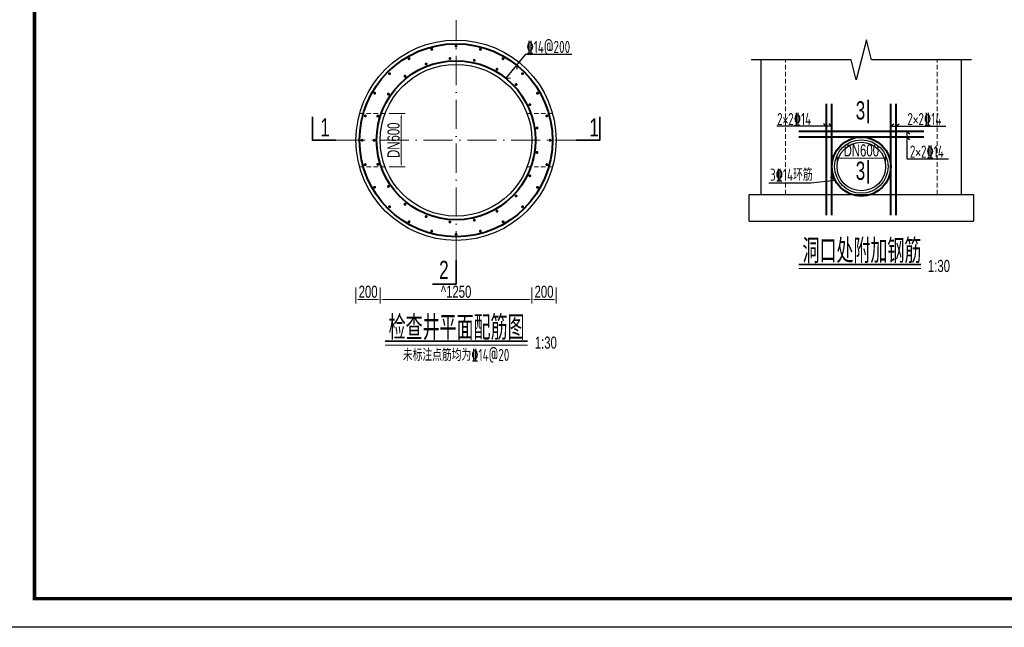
# Model space of a CAD drawing. Extents: x 515228 to 519464, y 3773519 to 3775499.
# Tile 5 of 14: x 516675 to 517486, y 3773519 to 3774019. Entities that reach past the tile are written whole.
import ezdxf
from ezdxf.enums import TextEntityAlignment as Align

# ---------------------------------------------------------------- set-up
doc = ezdxf.new("R2010")
doc.units = 0
doc.header["$PDMODE"] = 35
doc.header["$PDSIZE"] = 0.2
doc.linetypes.add('ACAD_ISO10W100', pattern=[18, 12, -3, 0, -3])
doc.linetypes.add('DASHED', pattern=[19.05, 12.7, -6.35])
doc.layers.get('0').update_dxf_attribs({"linetype": 'CONTINUOUS'})
doc.layers.get('Defpoints').update_dxf_attribs({"linetype": 'CONTINUOUS'})
for name, color, linetype, lineweight in [('1XSX', 255, 'CONTINUOUS', 20), ('2CSX', 1, 'CONTINUOUS', 35), ('文本标注与细实线', 7, 'CONTINUOUS', 13), ('粗实线', 1, 'CONTINUOUS', 40), ('虚线层', 2, 'DASHED', 9), ('钢筋', 1, 'CONTINUOUS', 40)]:
    doc.layers.add(name, color=color, linetype=linetype, lineweight=lineweight)
doc.styles.add('hz-e', font='hztxt_e.shx', dxfattribs={"width": 0.7, "bigfont": 'hztxt.shx'})
doc.styles.add('HZTXT', font='hztxt_e.shx', dxfattribs={"width": 0.7, "height": 0.7, "bigfont": 'hztxt.shx'})
doc.styles.add('三级钢', font='tssdeng.shx', dxfattribs={"width": 0.75, "bigfont": 'hztxt.shx'})
doc.dimstyles.new('1：100', dxfattribs={"dimtxt": 30, "dimasz": 10, "dimexe": 5, "dimexo": 10, "dimgap": 4, "dimtad": 1, "dimdec": 1, "dimdsep": 46, "dimtxsty": 'HZTXT', "dimblk": 'OBLIQUE', "dimcen": 15, "dimclrd": 3, "dimclre": 3, "dimclrt": 256, "dimadec": 0, "dimazin": 0, "dimtfac": 1, "dimtdec": 1, "dimtmove": 0, "dimatfit": 3, "dimldrblk": 'OBLIQUE', "dimfxl": 0, "dimlwd": -1, "dimlwe": 0, "dimarcsym": 0})

# ---------------------------------------------------------------- blocks, each defined once
blk = doc.blocks.new('*D53')
at = {"layer": 'Defpoints', "color": 0}
for p in [(516951.81, 3773919.75), (516971.81, 3773919.75), (516971.81, 3773788.6)]:
    blk.add_point(p, dxfattribs=at)
at = {"layer": '文本标注与细实线', "color": 3, "lineweight": 0}
for p, q in [((516951.81, 3773798.6), (516951.81, 3773785.27)), ((516971.81, 3773798.6), (516971.81, 3773785.27))]:
    blk.add_line(p, q, dxfattribs=at)
at = {"layer": '文本标注与细实线', "color": 3}
blk.add_line((516955.14, 3773788.6), (516968.48, 3773788.6), dxfattribs=at)
for points in [[(516955.14, 3773789.16), (516955.14, 3773788.05), (516951.81, 3773788.6)], [(516968.48, 3773789.16), (516968.48, 3773788.05), (516971.81, 3773788.6)]]:
    blk.add_solid(points, dxfattribs=at)
at = {"layer": '文本标注与细实线', "insert": (516961.81, 3773794.94), "char_height": 10, "attachment_point": 5, "style": 'hz-e'}
blk.add_mtext('200', dxfattribs=at)
blk = doc.blocks.new('_Oblique')
at = {"color": 0, "linetype": 'ByBlock', "lineweight": -2}
blk.add_line((-0.5, -0.5), (0.5, 0.5), dxfattribs=at)
blk = doc.blocks.new('*D54')
at = {"layer": 'Defpoints', "color": 0}
for p in [(516971.81, 3773919.75), (517096.81, 3773919.75), (517096.81, 3773788.6)]:
    blk.add_point(p, dxfattribs=at)
at = {"layer": '文本标注与细实线', "color": 3, "lineweight": 0}
for p, q in [((516971.81, 3773798.6), (516971.81, 3773785.27)), ((517096.81, 3773798.6), (517096.81, 3773785.27))]:
    blk.add_line(p, q, dxfattribs=at)
at = {"layer": '文本标注与细实线', "color": 3}
blk.add_line((516975.14, 3773788.6), (517093.48, 3773788.6), dxfattribs=at)
for points in [[(516975.14, 3773789.16), (516975.14, 3773788.05), (516971.81, 3773788.6)], [(517093.48, 3773789.16), (517093.48, 3773788.05), (517096.81, 3773788.6)]]:
    blk.add_solid(points, dxfattribs=at)
at = {"layer": '文本标注与细实线', "insert": (517034.31, 3773794.94), "char_height": 10, "attachment_point": 5, "style": 'hz-e'}
blk.add_mtext('^ 1250', dxfattribs=at)
blk = doc.blocks.new('*D55')
at = {"layer": 'Defpoints', "color": 0}
for p in [(517096.81, 3773919.75), (517116.81, 3773919.75), (517116.81, 3773788.6)]:
    blk.add_point(p, dxfattribs=at)
at = {"layer": '文本标注与细实线', "color": 3, "lineweight": 0}
for p, q in [((517096.81, 3773798.6), (517096.81, 3773785.27)), ((517116.81, 3773798.6), (517116.81, 3773785.27))]:
    blk.add_line(p, q, dxfattribs=at)
at = {"layer": '文本标注与细实线', "color": 3}
blk.add_line((517100.14, 3773788.6), (517113.48, 3773788.6), dxfattribs=at)
for points in [[(517100.14, 3773789.16), (517100.14, 3773788.05), (517096.81, 3773788.6)], [(517113.48, 3773789.16), (517113.48, 3773788.05), (517116.81, 3773788.6)]]:
    blk.add_solid(points, dxfattribs=at)
at = {"layer": '文本标注与细实线', "insert": (517106.81, 3773794.94), "char_height": 10, "attachment_point": 5, "style": 'hz-e'}
blk.add_mtext('200', dxfattribs=at)
blk = doc.blocks.new('*D131')
at = {"layer": 'Defpoints', "color": 0}
for p in [(516975.81, 3773941.75), (516975.81, 3773897.75), (516989.12, 3773897.75)]:
    blk.add_point(p, dxfattribs=at)
at = {"layer": '文本标注与细实线', "color": 3, "lineweight": 0}
for p, q in [((516979.14, 3773941.75), (516992.45, 3773941.75)), ((516979.14, 3773897.75), (516992.45, 3773897.75))]:
    blk.add_line(p, q, dxfattribs=at)
at = {"layer": '文本标注与细实线', "color": 3}
blk.add_line((516989.12, 3773938.42), (516989.12, 3773901.09), dxfattribs=at)
for points in [[(516988.56, 3773938.42), (516989.67, 3773938.42), (516989.12, 3773941.75)], [(516988.56, 3773901.09), (516989.67, 3773901.09), (516989.12, 3773897.75)]]:
    blk.add_solid(points, dxfattribs=at)
at = {"layer": '文本标注与细实线', "insert": (516982.79, 3773919.75), "char_height": 10, "attachment_point": 5, "rotation": 90, "style": 'hz-e'}
blk.add_mtext('DN600', dxfattribs=at)
blk = doc.blocks.new('*D132')
at = {"layer": 'Defpoints', "color": 0}
for p in [(517348.39, 3773905.04), (517348.39, 3773898.12), (517388.39, 3773898.12)]:
    blk.add_point(p, dxfattribs=at)
at = {"layer": '文本标注与细实线', "color": 3, "lineweight": 0}
for p, q in [((517348.39, 3773901.45), (517348.39, 3773908.37)), ((517388.39, 3773901.45), (517388.39, 3773908.37))]:
    blk.add_line(p, q, dxfattribs=at)
at = {"layer": '文本标注与细实线', "color": 3}
blk.add_line((517385.06, 3773905.04), (517351.73, 3773905.04), dxfattribs=at)
for points in [[(517351.73, 3773905.59), (517351.73, 3773904.48), (517348.39, 3773905.04)], [(517385.06, 3773905.59), (517385.06, 3773904.48), (517388.39, 3773905.04)]]:
    blk.add_solid(points, dxfattribs=at)
at = {"layer": '文本标注与细实线', "insert": (517368.39, 3773911.37), "char_height": 10, "attachment_point": 5, "style": 'hz-e'}
blk.add_mtext('DN600', dxfattribs=at)

msp = doc.modelspace()

# ---------------------------------------------------------------- linework, layer by layer
for p, q in [((517091.509, 3773990.773), (517075.395, 3773970.765)), ((517091.509, 3773990.773), (517129.738, 3773990.773)), ((517084.176, 3773981.668), (517084.319, 3773978.383)), ((517075.395, 3773970.765), (517079.249, 3773971.053)), ((517344.161, 3773931.337), (517298.756, 3773931.337)), ((517339.598, 3773931.337), (517337.09, 3773933.3)), ((517344.161, 3773931.337), (517341.653, 3773933.3)), ((517392.626, 3773931.337), (517395.134, 3773933.3)), ((517392.626, 3773931.337), (517438.032, 3773931.337)), ((517397.19, 3773931.337), (517399.698, 3773933.3)), ((517405.995, 3773926.962), (517405.995, 3773904.518)), ((517405.995, 3773926.962), (517408.503, 3773925)), ((517405.995, 3773922.399), (517408.503, 3773920.436)), ((517405.995, 3773904.518), (517440.176, 3773904.518)), ((517275.894, 3773875.117), (517460.894, 3773875.117)), ((517275.894, 3773853.117), (517460.894, 3773853.117))]:
    msp.add_line(p, q)
at = {"linetype": 'Continuous'}
for p, q in [((517285.894, 3773875.117), (517285.894, 3773986.003)), ((517450.894, 3773875.117), (517450.894, 3773986.003)), ((517326.898, 3773884.735), (517346.906, 3773886.808)), ((517346.906, 3773886.808), (517342.945, 3773889.144)), ((517292.246, 3773884.735), (517326.898, 3773884.735)), ((517275.894, 3773853.117), (517275.894, 3773875.117)), ((517460.894, 3773875.117), (517460.894, 3773853.117))]:
    msp.add_line(p, q, dxfattribs=at)
msp.add_lwpolyline([(518027.89, 3773518.674), (516627.89, 3773518.674), (516627.89, 3774508.674), (518027.89, 3774508.674)], close=True)
at = {"const_width": 2.828}
msp.add_lwpolyline([(516686.813, 3774485.004), (518004.321, 3774485.004), (518004.321, 3773542.243), (516686.813, 3773542.243), (516686.813, 3774485.004)], dxfattribs=at)
at = {"linetype": 'Continuous'}
msp.add_lwpolyline([(517459.144, 3773986.003), (517376.644, 3773986.003), (517372.519, 3774002.503), (517364.269, 3773969.503), (517360.144, 3773986.003), (517277.644, 3773986.003)], dxfattribs=at)
for centre, radius in [((517034.309, 3773919.753), 82.5), ((517034.309, 3773919.753), 62.5), ((517368.394, 3773898.117), 22), ((517368.394, 3773898.117), 20)]:
    msp.add_circle(centre, radius)
at = {"layer": '1XSX'}
for p, q in [((517316.999, 3773814.275), (517417.321, 3773814.275)), ((516975.839, 3773751.127), (517093.262, 3773751.127))]:
    msp.add_line(p, q, dxfattribs=at)
at = {"layer": '2CSX'}
for p, q in [((517373.919, 3773933.753), (517373.919, 3773953.145)), ((517373.919, 3773884.033), (517373.919, 3773903.426)), ((517316.999, 3773817.315), (517417.321, 3773817.315)), ((516975.839, 3773754.167), (517093.262, 3773754.167))]:
    msp.add_line(p, q, dxfattribs=at)
for points in [[(516915.917, 3773939.145), (516915.917, 3773919.753), (516935.309, 3773919.753)], [(517152.702, 3773939.145), (517152.702, 3773919.753), (517133.309, 3773919.753)], [(517014.917, 3773801.361), (517034.309, 3773801.361), (517034.309, 3773820.753)]]:
    msp.add_lwpolyline(points, dxfattribs=at)
at = {"layer": '2CSX', "const_width": 0.243}
for points in [[(517316.999, 3773817.315), (517417.321, 3773817.315)], [(516975.839, 3773754.167), (517093.262, 3773754.167)]]:
    msp.add_lwpolyline(points, dxfattribs=at)
at = {"layer": '文本标注与细实线', "const_width": 1.2}
for points in [[(517013.671, 3773994.457, 1), (517014.83, 3773994.767, 1)], [(517033.709, 3773997.253, 1), (517034.909, 3773997.253, 1)], [(517053.788, 3773994.767, 1), (517054.947, 3773994.457, 1)], [(516995.04, 3773986.57, 1), (516996.079, 3773987.17, 1)], [(517009.09, 3773982.368, 1), (517010.207, 3773982.806, 1)], [(517028.667, 3773987.019, 1), (517029.863, 3773987.109, 1)], [(517048.745, 3773985.694, 1), (517049.914, 3773985.427, 1)], [(517072.54, 3773987.17, 1), (517073.579, 3773986.57, 1)], [(516979.084, 3773974.129, 1), (516979.933, 3773974.978, 1)], [(517067.54, 3773978.51, 1), (517068.579, 3773977.91, 1)], [(517088.686, 3773974.978, 1), (517089.534, 3773974.129, 1)], [(516991.755, 3773972.152, 1), (516992.693, 3773972.901, 1)], [(517083.382, 3773966.104, 1), (517084.198, 3773965.225, 1)], [(516966.892, 3773957.983, 1), (516967.492, 3773959.023, 1)], [(516978.2, 3773957.281, 1), (516978.876, 3773958.273, 1)], [(517101.126, 3773959.023, 1), (517101.726, 3773957.983, 1)], [(517094.864, 3773949.581, 1), (517095.385, 3773948.499, 1)], [(516959.295, 3773939.232, 1), (516959.605, 3773940.391, 1)], [(516969.631, 3773939.076, 1), (516969.985, 3773940.222, 1)], [(517109.013, 3773940.391, 1), (517109.324, 3773939.232, 1)], [(517100.966, 3773930.407, 1), (517101.145, 3773929.22, 1)], [(516956.809, 3773919.153, 1), (516956.809, 3773920.353, 1)], [(516966.809, 3773919.153, 1), (516966.809, 3773920.353, 1)], [(517111.809, 3773920.353, 1), (517111.809, 3773919.153, 1)], [(517101.145, 3773910.286, 1), (517100.966, 3773909.099, 1)], [(516959.605, 3773899.115, 1), (516959.295, 3773900.274, 1)], [(516969.985, 3773899.284, 1), (516969.631, 3773900.43, 1)], [(517109.324, 3773900.274, 1), (517109.013, 3773899.115, 1)], [(517095.385, 3773891.006, 1), (517094.864, 3773889.925, 1)], [(516967.492, 3773880.483, 1), (516966.892, 3773881.523, 1)], [(516978.876, 3773881.233, 1), (516978.2, 3773882.225, 1)], [(517101.726, 3773881.523, 1), (517101.126, 3773880.483, 1)], [(517084.198, 3773874.281, 1), (517083.382, 3773873.401, 1)], [(516979.933, 3773864.528, 1), (516979.084, 3773865.376, 1)], [(516992.693, 3773866.605, 1), (516991.755, 3773867.353, 1)], [(517068.579, 3773861.596, 1), (517067.54, 3773860.996, 1)], [(517089.534, 3773865.376, 1), (517088.686, 3773864.528, 1)], [(516996.079, 3773852.336, 1), (516995.04, 3773852.936, 1)], [(517010.207, 3773856.7, 1), (517009.09, 3773857.138, 1)], [(517029.863, 3773852.397, 1), (517028.667, 3773852.486, 1)], [(517049.914, 3773854.079, 1), (517048.745, 3773853.812, 1)], [(517073.579, 3773852.936, 1), (517072.54, 3773852.336, 1)], [(517014.83, 3773844.738, 1), (517013.671, 3773845.049, 1)], [(517054.947, 3773845.049, 1), (517053.788, 3773844.738, 1)], [(517034.909, 3773842.253, 1), (517033.709, 3773842.253, 1)]]:
    msp.add_lwpolyline(points, format="xyb", close=True, dxfattribs=at)
at = {"layer": '粗实线', "color": 6, "linetype": 'ACAD_ISO10W100', "lineweight": 13, "ltscale": 2}
for p, q in [((517034.309, 3773820.753), (517034.309, 3774018.753)), ((516935.309, 3773919.753), (517133.309, 3773919.753))]:
    msp.add_line(p, q, dxfattribs=at)
at = {"layer": '虚线层', "ltscale": 0.3}
for p, q in [((517305.894, 3773875.117), (517305.894, 3773986.003)), ((517430.894, 3773875.117), (517430.894, 3773986.003)), ((516954.797, 3773941.753), (516975.809, 3773941.753)), ((517113.822, 3773941.753), (517092.809, 3773941.753)), ((516954.797, 3773897.753), (516975.809, 3773897.753)), ((517113.822, 3773897.753), (517092.809, 3773897.753))]:
    msp.add_line(p, q, dxfattribs=at)
at = {"layer": '钢筋'}
for p, q in [((517339.598, 3773858.117), (517339.598, 3773949.632)), ((517344.161, 3773858.117), (517344.161, 3773949.632)), ((517392.626, 3773858.117), (517392.626, 3773949.632)), ((517397.19, 3773858.117), (517397.19, 3773949.632)), ((517419.881, 3773926.962), (517316.906, 3773926.962)), ((517419.881, 3773922.399), (517316.906, 3773922.399))]:
    msp.add_line(p, q, dxfattribs=at)
for centre, radius in [((517034.309, 3773919.753), 79.5), ((517034.309, 3773919.753), 65.5), ((517368.394, 3773898.117), 24.282)]:
    msp.add_circle(centre, radius, dxfattribs=at)

# ---------------------------------------------------------------- texts
at = {"style": '三级钢', "width": 0.7}
for s, p in [('\x8414@200', (517092.363, 3773991.598)), ('2×2\x8414', (517298.981, 3773932.228)), ('2×2\x8414', (517406.307, 3773932.228)), ('2×2\x8414', (517408.406, 3773905.408)), ('3\x8414环筋', (517293.095, 3773886.344))]:
    msp.add_text(s, height=10, dxfattribs=at).set_placement(p)
msp.add_text('未标注点筋均为\x8414@20', height=10, dxfattribs=at).set_placement((517034.372, 3773737.993), align=Align.CENTER)
at = {"layer": '1XSX', "style": 'hz-e', "width": 0.7}
for s, height, p in [('3', 15, (517363.803, 3773936.864)), ('1', 15, (516922.353, 3773922.864)), ('1', 15, (517144.246, 3773922.864)), ('3', 15, (517363.803, 3773887.144)), ('洞口处附加钢筋', 20, (517319.906, 3773818.526)), ('2', 15, (517020.373, 3773805.484)), ('1:30', 10, (517423.269, 3773811.246)), ('检查井平面配筋图', 20, (516978.747, 3773755.377)), ('1:30', 10, (517099.209, 3773748.098))]:
    msp.add_text(s, height=height, dxfattribs=at).set_placement(p)

# ---------------------------------------------------------------- dimensions: what is measured, and where the dimension line sits
at = {"layer": '文本标注与细实线'}
dim = msp.add_linear_dim(base=(516989.119, 3773897.753), p1=(516975.809, 3773941.753), p2=(516975.809, 3773897.753), angle=90, text='DN600', dimstyle='1：100', override={"dimscale": 0.333333, "dimexe": 10, "dimlfac": 10, "dimtxsty": 'hz-e', "dimsah": 1, "dimtix": 1, "dimfxl": 30}, dxfattribs=at)
dim.commit()
dim.dimension.update_dxf_attribs({"geometry": '*D131', "text_midpoint": (516982.786, 3773919.753)})
for base, p1, p2, picture, middle in [((516971.809, 3773788.603), (516951.809, 3773919.753), (516971.809, 3773919.753), '*D53', (516961.809, 3773794.936)), ((517116.809, 3773788.603), (517096.809, 3773919.753), (517116.809, 3773919.753), '*D55', (517106.809, 3773794.936))]:
    dim = msp.add_linear_dim(base=base, p1=p1, p2=p2, dimstyle='1：100', override={"dimscale": 0.333333, "dimexe": 10, "dimlfac": 10, "dimtxsty": 'hz-e', "dimsah": 1, "dimtix": 1, "dimfxl": 30}, dxfattribs=at)
    dim.commit()
    dim.dimension.update_dxf_attribs({"geometry": picture, "text_midpoint": middle})
for base, p1, p2, text, picture, middle in [((517096.809, 3773788.603), (516971.809, 3773919.753), (517096.809, 3773919.753), '^ <>', '*D54', (517034.309, 3773794.936)), ((517348.394, 3773905.037), (517388.394, 3773898.117), (517348.394, 3773898.117), 'DN600', '*D132', (517368.394, 3773911.37))]:
    dim = msp.add_linear_dim(base=base, p1=p1, p2=p2, text=text, dimstyle='1：100', override={"dimscale": 0.333333, "dimexe": 10, "dimlfac": 10, "dimtxsty": 'hz-e', "dimsah": 1, "dimtix": 1, "dimfxl": 30}, dxfattribs=at)
    dim.commit()
    dim.dimension.update_dxf_attribs({"geometry": picture, "text_midpoint": middle})

doc.saveas('drawing.dxf')
